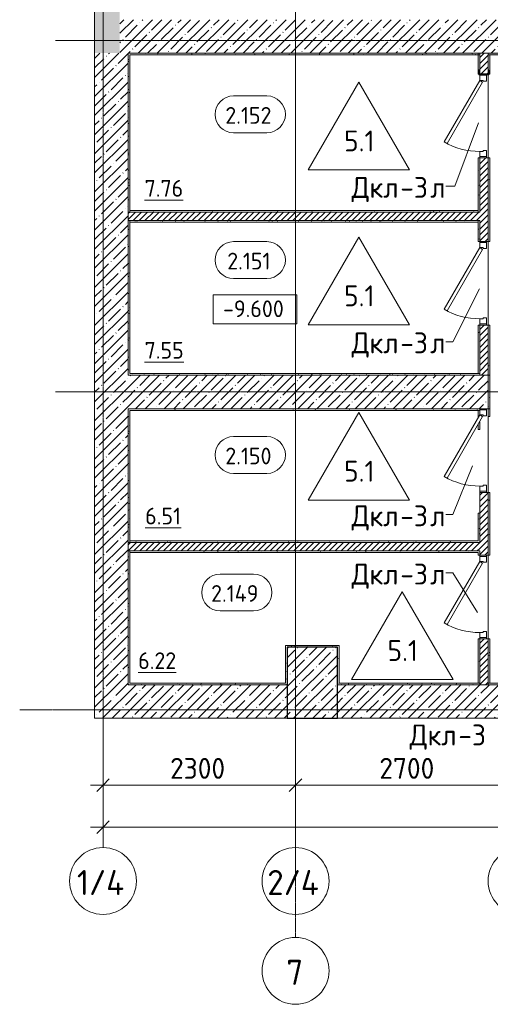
# Model space of a CAD drawing. Header units: millimetres. Extents: x 94064 to 156999, y -10965 to 64097.
# Tile 1 of 40: x 104975 to 110597, y -3519 to 8250. Entities that reach past the tile are written whole.
import ezdxf

# ---------------------------------------------------------------- set-up
doc = ezdxf.new("R2010")
doc.units = ezdxf.units.MM
doc.linetypes.add('4_ Штрихпунктир_ 10 х 2 мм', pattern=[14, 10, -2, 0, -2])
for name, color, linetype, lineweight in [('A-ANNO-DIMS', 7, 'Continuous', 5), ('A-ANNO-DIMS-100', 7, 'Continuous', 5), ('A-AREA-IDEN', 7, 'Continuous', 5), ('A-DOOR', 7, 'Continuous', 13), ('A-DOOR-FRAM', 7, 'Continuous', 13), ('A-DOOR-IDEN', 7, 'Continuous', 5), ('A-FLOR', 7, 'Continuous', 13), ('A-FLOR-IDEN', 7, 'Continuous', 5), ('A-WALL', 7, 'Continuous', 13), ('A-WALL-PATT', 7, 'Continuous', 13), ('G-ANNO-DIMS', 7, 'Continuous', 5), ('I-WALL', 7, 'Continuous', 13), ('S-COLS', 7, 'Continuous', 25), ('S-GRID', 7, 'Continuous', 5), ('S-GRID-IDEN', 7, 'Continuous', 5)]:
    doc.layers.add(name, color=color, linetype=linetype, lineweight=lineweight)
doc.styles.add('GOST Common_1', font='GOST_Common.ttf', dxfattribs={"height": 300})
doc.styles.add('GOST Common_2', font='GOST_Common.ttf', dxfattribs={"height": 200})
doc.styles.add('GOST Common_3', font='GOST_Common.ttf', dxfattribs={"height": 250})
doc.dimstyles.new('2_5_мм', dxfattribs={"dimscale": 304.8, "dimtxt": 251.428749, "dimasz": 0.492126, "dimexe": 0.492126, "dimexo": 0.492126, "dimgap": 0, "dimtad": 1, "dimdec": 5, "dimrnd": 1e-05, "dimdsep": 46, "dimtxsty": 'GOST Common_3', "dimblk1": 'OBLIQUE', "dimblk2": 'OBLIQUE', "dimsah": 1, "dimcen": 0.09, "dimdle": 0.492126, "dimadec": 5, "dimazin": 2, "dimtfac": 1, "dimtdec": 4, "dimtix": 1, "dimtmove": 0, "dimatfit": 3, "dimfxl": 1, "dimtvp": 1, "dimtolj": 1, "dimtzin": 0, "dimarcsym": 2})
pattern_1 = [(0, (0, 0), (203.2, 50.8), [3.353, -149.047, 3.353, -149.047, -812.8]), (0, (0, 0), (203.2, 50.8), [-304.8, 3.353, -301.447, 3.353, -149.047, -355.6]), (0, (0, 0), (203.2, 50.8), [-762, 3.353, -98.247, 3.353, -250.647]), (120, (76.2, 25.4), (-145.59409, 150.576362), [3.353, -149.047, 3.353, -149.047, -812.8]), (120, (76.2, 25.4), (-145.59409, 150.576362), [-304.8, 3.353, -301.447, 3.353, -149.047, -355.6]), (120, (76.2, 25.4), (-145.59409, 150.576362), [-762, 3.353, -98.247, 3.353, -250.647]), (240, (101.6, 127), (-57.60591, -201.376362), [3.353, -149.047, 3.353, -149.047, -812.8]), (240, (101.6, 127), (-57.60591, -201.376362), [-304.8, 3.353, -301.447, 3.353, -149.047, -355.6]), (240, (101.6, 127), (-57.60591, -201.376362), [-762, 3.353, -98.247, 3.353, -250.647])]
pattern_2 = [(45, (0, 0), (-35.35534, 35.35534), [])]
pattern_3 = [(45, (0, 0), (-114.04925, 114.04925), []), (45, (114.05, 0), (-114.04925, 114.04925), [201.612, -40.322, 3.353, -36.97])]

# ---------------------------------------------------------------- blocks, each defined once
blk = doc.blocks.new('Наметкина 10_РД_АР_П_Отделка_R21_rvt-1--02_Подвал_МП_часть Г')
at = {"layer": 'A-WALL-PATT', "lineweight": 5}
h = blk.add_hatch(dxfattribs=at)
h.set_pattern_fill('FP_5', color=256, style=0, pattern_type=2)
h.set_pattern_definition(pattern_1)
h.paths.add_polyline_path([(106270, 4000), (106290, 4000), (106290, 5850), (106270, 5850), (106270, 4179)])
h.paths.add_polyline_path([(106290, 5950), (106290, 7850), (106270, 7850), (106270, 5950)])
h = blk.add_hatch(dxfattribs=at)
h.set_pattern_fill('FP_5', color=256, style=0, pattern_type=2)
h.set_pattern_definition(pattern_1)
h.paths.add_polyline_path([(110450, 7830), (110450, 7850), (106290, 7850), (106290, 7830), (109506, 7830)])
h = blk.add_hatch(dxfattribs=at)
h.set_pattern_fill('FP_5', color=256, style=0, pattern_type=2)
h.set_pattern_definition(pattern_1)
h.paths.add_polyline_path([(110470, 4020), (110470, 4600), (110450, 4600), (110450, 4020)])
h.paths.add_polyline_path([(110450, 5600), (110470, 5600), (110470, 5850), (110450, 5850)])
h.paths.add_polyline_path([(110450, 5950), (110470, 5950), (110470, 6600), (110450, 6600), (110450, 6242)])
h.paths.add_polyline_path([(110460, 7600), (110460, 7648), (110466, 7647), (110467, 7646), (110468, 7643), (110468, 7608), (110470, 7603), (110470, 7830), (110450, 7830), (110450, 7600)])
h = blk.add_hatch(dxfattribs=at)
h.set_pattern_fill('FP_5', color=256, style=0, pattern_type=2)
h.set_pattern_definition(pattern_1)
h.paths.add_polyline_path([(116620, 7830), (116620, 7850), (110570, 7850), (110570, 7830), (116154, 7830)])
h = blk.add_hatch(dxfattribs=at)
h.set_pattern_fill('FP_5', color=256, style=0, pattern_type=2)
h.set_pattern_definition(pattern_1)
h.paths.add_polyline_path([(110590, 4000), (110590, 4600), (110570, 4600), (110570, 4000)])
h.paths.add_polyline_path([(110590, 5600), (110590, 6600), (110570, 6600), (110570, 5600)])
h.paths.add_polyline_path([(110590, 7600), (110590, 7830), (110570, 7830), (110570, 7603), (110572, 7608), (110572, 7643), (110574, 7646), (110577, 7648), (110580, 7648), (110580, 7600)])
h = blk.add_hatch(dxfattribs=at)
h.set_pattern_fill('FP_5', color=256, style=0, pattern_type=2)
h.set_pattern_definition(pattern_1)
h.paths.add_polyline_path([(110450, 5950), (110450, 5970), (106290, 5970), (106290, 5950), (109506, 5950)])
h = blk.add_hatch(dxfattribs=at)
h.set_pattern_fill('FP_5', color=256, style=0, pattern_type=2)
h.set_pattern_definition(pattern_1)
h.paths.add_polyline_path([(110450, 5830), (110450, 5850), (106290, 5850), (106290, 5830), (109506, 5830)])
h = blk.add_hatch(dxfattribs=at)
h.set_pattern_fill('FP_5', color=256, style=0, pattern_type=2)
h.set_pattern_definition(pattern_1)
h.paths.add_polyline_path([(110470, 4000), (110470, 4020), (106290, 4020), (106290, 4000), (109506, 4000)])
h = blk.add_hatch(dxfattribs=at)
h.set_pattern_fill('FP_5', color=256, style=0, pattern_type=2)
h.set_pattern_definition(pattern_1)
h.paths.add_polyline_path([(110590, 3600), (110590, 4000), (110570, 4000), (110570, 3600)])
h = blk.add_hatch(dxfattribs=at)
h.set_pattern_fill('FP_5', color=256, style=0, pattern_type=2)
h.set_pattern_definition(pattern_1)
h.paths.add_polyline_path([(110470, 3580), (110470, 3600), (106270, 3600), (106270, 3580), (109506, 3580)])
h = blk.add_hatch(dxfattribs=at)
h.set_pattern_fill('FP_5', color=256, style=0, pattern_type=2)
h.set_pattern_definition(pattern_1)
h.paths.add_polyline_path([(106290, 300), (106290, 1900), (106270, 1900), (106270, 300)])
h.paths.add_polyline_path([(106270, 2000), (106290, 2000), (106290, 3580), (106270, 3580)])
h = blk.add_hatch(dxfattribs=at)
h.set_pattern_fill('FP_5', color=256, style=0, pattern_type=2)
h.set_pattern_definition(pattern_1)
h.paths.add_polyline_path([(110450, 320), (110470, 320), (110470, 850), (110450, 850)])
h.paths.add_polyline_path([(110450, 1850), (110470, 1850), (110470, 1900), (110450, 1900), (110450, 1880)])
h.paths.add_polyline_path([(110470, 2000), (110470, 2350), (110450, 2350), (110450, 2000)])
h.paths.add_polyline_path([(110470, 3350), (110470, 3445), (110450, 3410), (110450, 3350)])
h.paths.add_polyline_path([(110450, 3490), (110470, 3525), (110470, 3580), (110450, 3580), (110450, 3525)])
h = blk.add_hatch(dxfattribs=at)
h.set_pattern_fill('FP_5', color=256, style=0, pattern_type=2)
h.set_pattern_definition(pattern_1)
h.paths.add_polyline_path([(110590, 320), (110590, 850), (110570, 850), (110570, 320)])
h.paths.add_polyline_path([(110590, 1850), (110590, 2600), (110570, 2600), (110570, 1850)])
h.paths.add_polyline_path([(110590, 3506), (110590, 3600), (110570, 3600), (110570, 3506)])
h = blk.add_hatch(dxfattribs=at)
h.set_pattern_fill('FP_5', color=256, style=0, pattern_type=2)
h.set_pattern_definition(pattern_1)
h.paths.add_polyline_path([(110450, 2000), (110450, 2020), (106290, 2020), (106290, 2000), (109506, 2000)])
h = blk.add_hatch(dxfattribs=at)
h.set_pattern_fill('FP_5', color=256, style=0, pattern_type=2)
h.set_pattern_definition(pattern_1)
h.paths.add_polyline_path([(110450, 1880), (110450, 1900), (106290, 1900), (106290, 1880), (109506, 1880)])
h = blk.add_hatch(dxfattribs=at)
h.set_pattern_fill('FP_5', color=256, style=0, pattern_type=2)
h.set_pattern_definition(pattern_1)
h.paths.add_polyline_path([(108770, 750), (108770, 770), (108150, 770), (108150, 750), (108170, 750)])
h = blk.add_hatch(dxfattribs=at)
h.set_pattern_fill('FP_5', color=256, style=0, pattern_type=2)
h.set_pattern_definition(pattern_1)
h.paths.add_polyline_path([(108170, 320), (108170, 750), (108150, 750), (108150, 320)])
h = blk.add_hatch(dxfattribs=at)
h.set_pattern_fill('FP_5', color=256, style=0, pattern_type=2)
h.set_pattern_definition(pattern_1)
h.paths.add_polyline_path([(108770, 300), (108790, 300), (108790, 770), (108770, 770), (108770, 750)])
h = blk.add_hatch(dxfattribs=at)
h.set_pattern_fill('FP_5', color=256, style=0, pattern_type=2)
h.set_pattern_definition(pattern_1)
h.paths.add_polyline_path([(108170, 300), (108170, 320), (106290, 320), (106290, 300)])
h = blk.add_hatch(dxfattribs=at)
h.set_pattern_fill('FP_5', color=256, style=0, pattern_type=2)
h.set_pattern_definition(pattern_1)
h.paths.add_polyline_path([(110470, 300), (110470, 320), (108790, 320), (108790, 300), (109506, 300)])
h = blk.add_hatch(dxfattribs=at)
h.set_pattern_fill('FP_5', color=256, style=0, pattern_type=2)
h.set_pattern_definition(pattern_1)
h.paths.add_polyline_path([(111770, 300), (111770, 320), (110570, 320), (110570, 300), (111168, 300)])
at = {"layer": 'A-WALL'}
for p, q in [((106270, 7850), (106270, 5950)), ((106290, 7850), (106270, 7850)), ((110450, 7850), (106290, 7850)), ((106290, 5950), (106290, 7830)), ((106290, 7830), (110450, 7830)), ((110450, 7830), (110450, 7850)), ((110470, 7830), (110450, 7830)), ((110450, 7830), (110450, 7600)), ((110470, 7603), (110470, 7830)), ((116620, 7850), (110570, 7850)), ((110570, 7850), (110570, 7830)), ((110570, 7830), (110570, 7602)), ((110590, 7830), (110570, 7830)), ((110570, 7830), (116620, 7830)), ((110590, 7600), (110590, 7830)), ((110450, 7600), (110460, 7600)), ((110580, 7600), (110590, 7600)), ((110470, 6600), (110450, 6600)), ((110450, 6600), (110450, 5950)), ((110470, 5950), (110470, 6600)), ((110570, 6600), (110570, 5600)), ((110590, 6600), (110570, 6600)), ((110590, 5600), (110590, 6600)), ((106270, 5950), (106290, 5950)), ((110450, 5970), (106290, 5970)), ((106290, 5970), (106290, 5950)), ((106290, 5950), (110450, 5950)), ((110450, 5950), (110450, 5970)), ((110450, 5950), (110470, 5950)), ((106270, 5850), (106270, 4000)), ((106290, 5850), (106270, 5850)), ((106290, 4020), (106290, 5850)), ((110450, 5850), (106290, 5850)), ((106290, 5850), (106290, 5830)), ((106290, 5830), (110450, 5830)), ((110470, 5850), (110450, 5850)), ((110450, 5850), (110450, 5600)), ((110450, 5830), (110450, 5850)), ((110470, 5600), (110470, 5850)), ((110450, 5600), (110470, 5600)), ((110570, 5600), (110590, 5600)), ((110470, 4600), (110450, 4600)), ((110450, 4600), (110450, 4020)), ((110470, 4020), (110470, 4600)), ((110570, 4600), (110570, 4000)), ((110590, 4600), (110570, 4600)), ((110590, 4000), (110590, 4600)), ((110470, 4020), (106290, 4020)), ((110450, 4020), (110470, 4020)), ((110470, 4000), (110470, 4020)), ((106270, 4000), (106290, 4000)), ((106290, 4000), (110470, 4000)), ((110570, 4000), (110590, 4000)), ((110570, 4000), (110570, 3600)), ((110590, 4000), (110570, 4000)), ((110590, 3600), (110590, 4000)), ((110470, 3600), (106270, 3600)), ((106270, 3600), (106270, 3580)), ((106270, 3580), (106270, 2000)), ((106290, 3580), (110470, 3580)), ((106290, 2000), (106290, 3580)), ((110470, 3580), (110450, 3580)), ((110450, 3580), (110450, 3490)), ((110470, 3585), (110470, 3600)), ((110570, 3600), (110570, 3506)), ((110590, 3600), (110570, 3600)), ((110570, 3600), (110590, 3600)), ((110590, 3506), (110590, 3600)), ((110470, 3350), (110470, 3445)), ((110570, 3506), (110590, 3506)), ((110450, 3410), (110450, 3350)), ((110450, 3350), (110470, 3350)), ((110570, 2600), (110570, 1850)), ((110590, 2600), (110570, 2600)), ((110590, 1850), (110590, 2600)), ((110470, 2350), (110450, 2350)), ((110450, 2350), (110450, 2020)), ((110470, 2000), (110470, 2350)), ((110450, 2020), (106290, 2020)), ((106290, 2020), (106290, 2000)), ((106270, 2000), (106290, 2000)), ((106270, 1900), (106270, 300)), ((106290, 1900), (106270, 1900)), ((106290, 2000), (110450, 2000)), ((106290, 320), (106290, 1900)), ((110450, 1900), (106290, 1900)), ((106290, 1900), (106290, 1880)), ((110450, 2000), (110470, 2000)), ((110470, 1900), (110450, 1900)), ((110470, 1850), (110470, 1900)), ((106290, 1880), (110450, 1880)), ((110450, 1880), (110450, 1850)), ((110450, 1850), (110470, 1850)), ((110570, 1850), (110590, 1850)), ((110470, 850), (110450, 850)), ((110450, 850), (110450, 320)), ((110470, 320), (110470, 850)), ((110570, 850), (110570, 320)), ((110590, 850), (110570, 850)), ((110590, 320), (110590, 850)), ((108770, 770), (108150, 770)), ((108150, 770), (108150, 750)), ((108150, 750), (108150, 320)), ((108170, 320), (108170, 750)), ((108170, 750), (108770, 750)), ((108790, 770), (108770, 770)), ((108770, 750), (108770, 300)), ((108790, 320), (108790, 770)), ((106270, 300), (106290, 300)), ((108150, 320), (106290, 320)), ((106290, 300), (108170, 300)), ((108170, 300), (108170, 320)), ((108770, 300), (108790, 300)), ((110470, 320), (108790, 320)), ((108790, 300), (110470, 300)), ((110450, 320), (110470, 320)), ((110470, 300), (110470, 320)), ((110570, 320), (110590, 320)), ((111770, 320), (110570, 320)), ((110570, 320), (110570, 300)), ((110570, 300), (111770, 300))]:
    blk.add_line(p, q, dxfattribs=at)
blk = doc.blocks.new('АР_Дверь однопольная - 1000х2100h_850__Кладовая-4711580--02_Подвал_МП_часть Г')
at = {"layer": 'A-DOOR'}
for p, q in [((-311, 475), (-331, 440)), ((425, 50), (-311, 475)), ((-331, 440), (405, 15)), ((405, 15), (425, 50))]:
    blk.add_line(p, q, dxfattribs=at)
at = {"layer": 'A-DOOR', "lineweight": 5}
blk.add_arc((425, 50), 850, 150, 180, dxfattribs=at)
at = {"layer": 'A-DOOR-FRAM'}
for p, q in [((-485, 50), (-500, 50)), ((-425, 50), (-485, 50)), ((-485, 50), (-485, -30)), ((-425, 10), (-425, 50)), ((-415, 10), (-425, 10)), ((-415, -30), (-415, 10)), ((425, 10), (415, 10)), ((415, 10), (415, -30)), ((485, 50), (425, 50)), ((425, 50), (425, 10)), ((485, -30), (485, 50)), ((485, 50), (500, 50)), ((-485, -30), (-500, -30)), ((-485, -30), (-415, -30)), ((415, -30), (485, -30)), ((485, -30), (500, -30))]:
    blk.add_line(p, q, dxfattribs=at)
blk = doc.blocks.new('АР_Дверь однопольная - 1000х2100h_850__Кладовая-4711548--02_Подвал_МП_часть Г')
at = {"layer": 'A-DOOR'}
for p, q in [((-311, 475), (-331, 440)), ((425, 50), (-311, 475)), ((-331, 440), (405, 15)), ((405, 15), (425, 50))]:
    blk.add_line(p, q, dxfattribs=at)
at = {"layer": 'A-DOOR', "lineweight": 5}
blk.add_arc((425, 50), 850, 150, 180, dxfattribs=at)
at = {"layer": 'A-DOOR-FRAM'}
for p, q in [((-485, 50), (-500, 50)), ((-425, 50), (-485, 50)), ((-485, 50), (-485, -30)), ((-425, 10), (-425, 50)), ((-415, 10), (-425, 10)), ((-415, -30), (-415, 10)), ((425, 10), (415, 10)), ((415, 10), (415, -30)), ((485, 50), (425, 50)), ((425, 50), (425, 10)), ((485, -30), (485, 50)), ((485, 50), (500, 50)), ((-485, -30), (-500, -30)), ((-485, -30), (-415, -30)), ((415, -30), (485, -30)), ((485, -30), (500, -30))]:
    blk.add_line(p, q, dxfattribs=at)
blk = doc.blocks.new('АР_Дверь однопольная - 1000х2100h_850__Кладовая-6079235--02_Подвал_МП_часть Г')
at = {"layer": 'A-DOOR'}
for p, q in [((-311, 475), (-331, 440)), ((425, 50), (-311, 475)), ((-331, 440), (405, 15)), ((405, 15), (425, 50))]:
    blk.add_line(p, q, dxfattribs=at)
at = {"layer": 'A-DOOR', "lineweight": 5}
blk.add_arc((425, 50), 850, 150, 180, dxfattribs=at)
at = {"layer": 'A-DOOR-FRAM'}
for p, q in [((-485, 50), (-500, 50)), ((-425, 50), (-485, 50)), ((-485, 50), (-485, -30)), ((-425, 10), (-425, 50)), ((-415, 10), (-425, 10)), ((-415, -30), (-415, 10)), ((425, 10), (415, 10)), ((415, 10), (415, -30)), ((485, 50), (425, 50)), ((425, 50), (425, 10)), ((485, -30), (485, 50)), ((485, 50), (500, 50)), ((-485, -30), (-500, -30)), ((-485, -30), (-415, -30)), ((415, -30), (485, -30)), ((485, -30), (500, -30))]:
    blk.add_line(p, q, dxfattribs=at)
blk = doc.blocks.new('АР_Фахверк_ _Швеллер полки параллельные_ - 12П-5787732--02_Подвал_МП_часть Г')
at = {"layer": 'S-COLS'}
blk.add_hatch(color=256, dxfattribs=at).paths.add_polyline_path([(35, 60), (-17, 60), (-17, -60), (35, -60), (35, -57), (34, -54), (31, -52), (-4, -52), (-10, -50), (-12, -45), (-12, 45), (-10, 50), (-4, 52), (31, 52), (34, 54), (35, 57)])
for p, q in [((35, 60), (-17, 60)), ((-17, 60), (-17, -60)), ((-12, -45), (-12, 45)), ((-4, 52), (31, 52)), ((35, 57), (35, 60)), ((-17, -60), (35, -60)), ((31, -52), (-4, -52)), ((35, -60), (35, -57))]:
    blk.add_line(p, q, dxfattribs=at)
for centre, radius, start, end in [((-4, 45), 7.5, 90, 180), ((31, 57), 4.5, 270, 360), ((-4, -45), 7.5, 180, 270), ((31, -57), 4.5, 360, 90)]:
    blk.add_arc(centre, radius, start, end, dxfattribs=at)
blk = doc.blocks.new('Ось сетки - 8_0 мм-31302--02_Подвал_МП_часть Г')
at = {"layer": 'S-GRID-IDEN'}
blk.add_circle((0, 0), 4, dxfattribs=at)
blk = doc.blocks.new('Марка помещения _Номер_ - 2 мм-68851--02_Подвал_МП_часть Г')
at = {"layer": 'A-AREA-IDEN'}
for p, q in [((-2.03, 2.21), (1.97, 2.21)), ((-2.03, -2.19), (1.97, -2.19))]:
    blk.add_line(p, q, dxfattribs=at)
for centre, start, end in [((-2.03, 0.01), 90, 270), ((1.97, 0.01), 270, 90)]:
    blk.add_arc(centre, 2.2, start, end, dxfattribs=at)
blk = doc.blocks.new('DIMBLOCK26--02_Подвал_МП_часть Г')
at = {"layer": 'A-ANNO-DIMS-100'}
for p, q in [((105970, -945), (105970, -751)), ((108270, -945), (108270, -751)), ((105820, -901), (108270, -901)), ((105970, -901), (105970, -945)), ((108270, -901), (108270, -945))]:
    blk.add_line(p, q, dxfattribs=at)
at = {"layer": 'A-ANNO-DIMS-100', "lineweight": 25}
for p, q in [((105970, -901), (105895, -976)), ((105970, -901), (106045, -826)), ((108270, -901), (108195, -976)), ((108270, -901), (108345, -826))]:
    blk.add_line(p, q, dxfattribs=at)
at = {"layer": 'A-ANNO-DIMS-100', "color": 0, "insert": (106771, -574), "char_height": 250, "width": 838.66, "attachment_point": 1, "line_spacing_factor": 1.022761, "style": 'GOST Common_3'}
blk.add_mtext('2300', dxfattribs=at)
blk = doc.blocks.new('_Oblique')
at = {"color": 0, "linetype": 'ByBlock', "lineweight": -2}
blk.add_line((-0.5, -0.5), (0.5, 0.5), dxfattribs=at)
blk = doc.blocks.new('DIMBLOCK27--02_Подвал_МП_часть Г')
at = {"layer": 'A-ANNO-DIMS-100'}
for p, q in [((108270, -945), (108270, -751)), ((110970, -945), (110970, -751)), ((108270, -901), (110970, -901)), ((108270, -901), (108270, -945)), ((110970, -901), (110970, -945))]:
    blk.add_line(p, q, dxfattribs=at)
at = {"layer": 'A-ANNO-DIMS-100', "lineweight": 25}
for p, q in [((108270, -901), (108195, -976)), ((108270, -901), (108345, -826)), ((110970, -901), (110895, -976)), ((110970, -901), (111045, -826))]:
    blk.add_line(p, q, dxfattribs=at)
at = {"layer": 'A-ANNO-DIMS-100', "color": 0, "insert": (109271, -574), "char_height": 250, "width": 838.66, "attachment_point": 1, "line_spacing_factor": 1.022761, "style": 'GOST Common_3'}
blk.add_mtext('2700', dxfattribs=at)
blk = doc.blocks.new('DIMBLOCK64--02_Подвал_МП_часть Г')
at = {"layer": 'A-ANNO-DIMS-100'}
for p, q in [((105970, -1445), (105970, -1251)), ((131670, -1445), (131670, -1251)), ((105820, -1401), (131820, -1401)), ((105970, -1401), (105970, -1445)), ((131670, -1401), (131670, -1445))]:
    blk.add_line(p, q, dxfattribs=at)
at = {"layer": 'A-ANNO-DIMS-100', "lineweight": 25}
for p, q in [((105970, -1401), (105895, -1476)), ((105970, -1401), (106045, -1326)), ((131670, -1401), (131595, -1476)), ((131670, -1401), (131745, -1326))]:
    blk.add_line(p, q, dxfattribs=at)
at = {"layer": 'A-ANNO-DIMS-100', "color": 0, "insert": (118383, -1074), "char_height": 250, "width": 1048.33, "attachment_point": 1, "line_spacing_factor": 1.022761, "style": 'GOST Common_3'}
blk.add_mtext('25700', dxfattribs=at)
blk = doc.blocks.new('Высотные отметки - Frame_2-749557--02_Подвал_МП_часть Г')
at = {"layer": 'G-ANNO-DIMS'}
for p, q in [((-5, 3.5), (-5, 0)), ((5, 3.5), (-5, 3.5)), ((5, 0), (5, 3.5)), ((-5, 0), (5, 0))]:
    blk.add_line(p, q, dxfattribs=at)
blk = doc.blocks.new('Марка полов - Марка полов-4106608--02_Подвал_МП_часть Г')
at = {"layer": 'A-FLOR-IDEN'}
for p, q in [((0, 7), (-6.06, -3.5)), ((6.06, -3.5), (0, 7)), ((-6.06, -3.5), (6.06, -3.5))]:
    blk.add_line(p, q, dxfattribs=at)

msp = doc.modelspace()

# ---------------------------------------------------------------- hatches: boundary and pattern name
at = {"layer": 'A-WALL-PATT', "lineweight": 5}
h = msp.add_hatch(dxfattribs=at)
h.set_pattern_fill('FP_3', color=256, style=0, pattern_type=2)
h.set_pattern_definition(pattern_3)
h.paths.add_polyline_path([(105870, 7850.000001), (106170, 7850.000001), (106170, 35400), (105870, 35400), (105870, 8305.255219)])
h = msp.add_hatch(dxfattribs=at)
h.set_pattern_fill('FP_3', color=256, style=0, pattern_type=2)
h.set_pattern_definition(pattern_3)
h.paths.add_polyline_path([(116620, 7850.000001), (116620, 8250.000001), (106170, 8250.000001), (106170, 7850.000001), (116154.228486, 7850.000001)])
h = msp.add_hatch(dxfattribs=at)
h.set_pattern_fill('FP_3', color=256, style=0, pattern_type=2)
h.set_pattern_definition(pattern_3)
h.paths.add_polyline_path([(106270, 300), (106270, 7850.000001), (105870, 7850.000001), (105870, 300), (106182.633282, 300)])
h = msp.add_hatch(dxfattribs=at)
h.set_pattern_fill('FP_2', color=256, style=0, pattern_type=2)
h.set_pattern_definition(pattern_2)
h.paths.add_polyline_path([(110570, 4000), (110570, 4600), (110470, 4600), (110470, 4000)])
h.paths.add_polyline_path([(110570, 5600), (110570, 6600), (110470, 6600), (110470, 5600)])
h.paths.add_polyline_path([(110475.589401, 7600.352379), (110564.989401, 7600.352379), (110570, 7602.549078), (110570, 7850), (110470, 7850), (110470.2861, 7602.549078)])
h = msp.add_hatch(dxfattribs=at)
h.set_pattern_fill('FP_2', color=256, style=0, pattern_type=2)
h.set_pattern_definition(pattern_2)
h.paths.add_polyline_path([(110470, 5850), (110470, 5950), (106270, 5950), (106270, 5850), (109506.49835, 5850)])
h = msp.add_hatch(dxfattribs=at)
h.set_pattern_fill('FP_3', color=256, style=0, pattern_type=2)
h.set_pattern_definition(pattern_3)
h.paths.add_polyline_path([(110570, 3600), (110570, 4000), (106270, 4000), (106270, 3600), (109506.49835, 3600)])
h = msp.add_hatch(dxfattribs=at)
h.set_pattern_fill('FP_2', color=256, style=0, pattern_type=2)
h.set_pattern_definition(pattern_2)
h.paths.add_polyline_path([(110570, 300), (110570, 850), (110470, 850), (110470, 300)])
h.paths.add_polyline_path([(110470, 1850), (110570, 1850), (110570, 2600), (110470, 2600), (110470, 1900)])
h = msp.add_hatch(dxfattribs=at)
h.set_pattern_fill('FP_2', color=256, style=0, pattern_type=2)
h.set_pattern_definition(pattern_2)
h.paths.add_polyline_path([(110470, 1900), (110470, 2000), (106270, 2000), (106270, 1900), (109506.49835, 1900)])
h = msp.add_hatch(dxfattribs=at)
h.set_pattern_fill('FP_3', color=256, style=0, pattern_type=2)
h.set_pattern_definition(pattern_3)
h.paths.add_polyline_path([(108170, -100), (108170, 300), (105870, 300), (105870, -100)])
h = msp.add_hatch(dxfattribs=at)
h.set_pattern_fill('FP_3', color=256, style=0, pattern_type=2)
h.set_pattern_definition(pattern_3)
h.paths.add_polyline_path([(112670, -100), (112670, 300), (108770, 300), (108770, -100), (109506.49835, -100)])
at = {"layer": 'S-COLS', "lineweight": 5}
h = msp.add_hatch(dxfattribs=at)
h.set_pattern_fill('FP_3', color=256, style=0, pattern_type=2)
h.set_pattern_definition(pattern_3)
h.paths.add_polyline_path([(108770, -100), (108770, 750), (108170, 750), (108170, -100)])

# ---------------------------------------------------------------- linework, layer by layer
at = {"layer": 'A-DOOR-IDEN'}
for p, q in [((110456.376854, 7015.879112), (110174.402756, 6259.699291)), ((110174.402756, 6259.699291), (110064.183304, 6259.699291)), ((110468.261507, 5031.142053), (110147.375875, 4401.255442)), ((110147.375875, 4401.255442), (110064.183304, 4401.255442)), ((110385.068936, 2915.673811), (110149.98434, 2334.07318)), ((110149.98434, 2334.07318), (110064.183304, 2334.07318)), ((110149.98434, 1637.477044), (110064.183304, 1637.477044)), ((110445.087725, 1165.914429), (110149.98434, 1637.477044))]:
    msp.add_line(p, q, dxfattribs=at)
at = {"layer": 'A-FLOR'}
for p, q in [((110570, 7595.552379), (110570, 6600)), ((110570, 5600), (110570, 4600)), ((110570, 3505.834724), (110570, 2600)), ((110570, 1850), (110570, 850))]:
    msp.add_line(p, q, dxfattribs=at)
at = {"layer": 'A-WALL'}
for p, q in [((105870, 35400), (105870, -100)), ((106270, 7850.000001), (116620, 7850.000001)), ((106270, 4000), (106270, 7850.000001)), ((110570, 4000), (106270, 4000)), ((110570, 3600), (110570, 4000)), ((106270, 300), (106270, 3600)), ((106270, 3600), (110570, 3600)), ((108170, 300), (106270, 300)), ((108170, -100), (108170, 300)), ((112670, 300), (108770, 300)), ((108770, 300), (108770, -100)), ((105870, -100), (108170, -100)), ((108770, -100), (112670, -100))]:
    msp.add_line(p, q, dxfattribs=at)
at = {"layer": 'I-WALL'}
for p, q in [((110470, 7850), (110470, 7603.239785)), ((110570, 7850), (110470, 7850)), ((110570, 7602.427837), (110570, 7850)), ((110470, 6600), (110470, 5950)), ((110570, 6600), (110470, 6600)), ((110570, 5600), (110570, 6600)), ((110470, 5950), (106270, 5950)), ((106270, 5850), (110470, 5850)), ((110470, 5850), (110470, 5600)), ((110470, 5600), (110570, 5600)), ((110470, 4600), (110470, 4000)), ((110570, 4600), (110470, 4600)), ((110570, 4000), (110570, 4600)), ((110470, 2600), (110470, 2000)), ((110570, 2600), (110470, 2600)), ((110570, 1850), (110570, 2600)), ((110470, 2000), (106270, 2000)), ((106270, 1900), (110470, 1900)), ((110470, 1900), (110470, 1850)), ((110470, 1850), (110570, 1850)), ((110470, 850), (110470, 300)), ((110570, 850), (110470, 850)), ((110570, 300), (110570, 850))]:
    msp.add_line(p, q, dxfattribs=at)
at = {"layer": 'S-COLS'}
for p, q in [((108770, 750), (108170, 750)), ((108170, 750), (108170, -100)), ((108770, -100), (108770, 750)), ((108170, -100), (108770, -100))]:
    msp.add_line(p, q, dxfattribs=at)
at = {"layer": 'S-GRID', "linetype": '4_ Штрихпунктир_ 10 х 2 мм'}
for p, q in [((108270, -2719.290123), (108270, 63297.035798)), ((105970, -1645.558701), (105970, 37500)), ((108270, -1645.558701), (108270, 37500)), ((134720.722483, 8000), (105403.99973, 8000)), ((134720.722483, 3800), (105403.99973, 3800)), ((134720.722483, 0), (104974.772979, 0)), ((133803.115675, 0), (105403.99973, 0))]:
    msp.add_line(p, q, dxfattribs=at)

# ---------------------------------------------------------------- block references
at = {"lineweight": 5}
msp.add_blockref('Наметкина 10_РД_АР_П_Отделка_R21_rvt-1--02_Подвал_МП_часть Г', (0, 0), dxfattribs=at)
at = {"layer": 'A-AREA-IDEN', "xscale": 99.99999999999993, "yscale": 99.99999999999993, "zscale": 99.99999999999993}
for p in [(107731.575306, 7117.434762), (107731.575306, 5376.001996), (107731.575306, 3046.018742), (107571.575306, 1402.970627)]:
    msp.add_blockref('Марка помещения _Номер_ - 2 мм-68851--02_Подвал_МП_часть Г', p, dxfattribs=at)
at = {"layer": 'A-DOOR', "rotation": 90}
for name, p in [('АР_Дверь однопольная - 1000х2100h_850__Кладовая-6079235--02_Подвал_МП_часть Г', (110520, 7100)), ('АР_Дверь однопольная - 1000х2100h_850__Кладовая-4711580--02_Подвал_МП_часть Г', (110520, 5100)), ('АР_Дверь однопольная - 1000х2100h_850__Кладовая-4711548--02_Подвал_МП_часть Г', (110520, 3100)), ('АР_Дверь однопольная - 1000х2100h_850__Кладовая-4711580--02_Подвал_МП_часть Г', (110520, 1350))]:
    msp.add_blockref(name, p, dxfattribs=at)
at = {"layer": 'A-FLOR-IDEN', "xscale": 99.99999999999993, "yscale": 99.99999999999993, "zscale": 99.99999999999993}
for p in [(109026.217783, 6803.408904), (109026.217783, 4951.93803), (109026.217783, 2855.835064), (109545.401086, 712.386866)]:
    msp.add_blockref('Марка полов - Марка полов-4106608--02_Подвал_МП_часть Г', p, dxfattribs=at)
at = {"layer": 'G-ANNO-DIMS', "xscale": 99.99999999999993, "yscale": 99.99999999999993, "zscale": 99.99999999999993}
msp.add_blockref('Высотные отметки - Frame_2-749557--02_Подвал_МП_часть Г', (107785.603358, 4613.043661), dxfattribs=at)
at = {"layer": 'S-COLS', "rotation": 90.00000000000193}
msp.add_blockref('АР_Фахверк_ _Швеллер полки параллельные_ - 12П-5787732--02_Подвал_МП_часть Г', (110520.289401, 7612.152379), dxfattribs=at)
at = {"layer": 'S-GRID-IDEN', "xscale": 99.99999999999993, "yscale": 99.99999999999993, "zscale": 99.99999999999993}
for p in [(105970, -2045.558701), (108270, -2045.558701), (110970, -2045.558701), (108270, -3119.290123)]:
    msp.add_blockref('Ось сетки - 8_0 мм-31302--02_Подвал_МП_часть Г', p, dxfattribs=at)

# ---------------------------------------------------------------- texts
at = {"layer": 'A-AREA-IDEN', "char_height": 200, "attachment_point": 1, "style": 'GOST Common_2'}
for s, insert, width in [('2.152', (107431.06111, 7206.177944), 721.51875), ('\\L7.76', (106466.432941, 6333.974773), 601.265625), ('2.151', (107454.06111, 5464.745178), 665.400625), ('\\L7.55', (106466.432941, 4398.298648), 601.265625), ('2.150', (107431.06111, 3134.761924), 721.51875), ('\\L6.51', (106472.932941, 2416.964473), 545.1475), ('2.149', (107261.06111, 1491.713809), 745.569375), ('\\L6.22', (106389.432134, 688.168633), 601.265625)]:
    msp.add_mtext(s, dxfattribs=dict(at, insert=insert, width=width))
at = {"layer": 'A-DOOR-IDEN', "char_height": 250, "attachment_point": 1, "style": 'GOST Common_3'}
for s, insert, width in [('Дкл', (108939.183304, 6370.626374), 705.485), ('-3', (109521.266637, 6370.626374), 432.91125), ('\\fGOST Common|b0|i0|c204|p34|;л', (109878.454137, 6370.626374), 216.455625), ('Дкл', (108939.183304, 4512.182525), 705.485), ('-3', (109521.266637, 4512.182525), 432.91125), ('\\fGOST Common|b0|i0|c204|p34|;л', (109878.454137, 4512.182525), 216.455625), ('Дкл', (108939.183304, 2445.000264), 705.485), ('-3', (109521.266637, 2445.000264), 432.91125), ('\\fGOST Common|b0|i0|c204|p34|;л', (109878.454137, 2445.000264), 216.455625), ('Дкл', (108939.183304, 1748.404127), 705.485), ('-3', (109521.266637, 1748.404127), 432.91125), ('\\fGOST Common|b0|i0|c204|p34|;л', (109878.454137, 1748.404127), 216.455625), ('Дкл', (109632.435565, -174.907919), 705.485), ('-3', (110214.518899, -174.907919), 432.91125)]:
    msp.add_mtext(s, dxfattribs=dict(at, insert=insert, width=width))
at = {"layer": 'A-FLOR-IDEN', "char_height": 250, "width": 456.961875, "attachment_point": 1, "style": 'GOST Common_3'}
for insert in [(108849.8415, 6925.470577), (108849.8415, 5073.999702), (108849.8415, 2977.896737), (109369.024803, 834.448538)]:
    msp.add_mtext('5.1', dxfattribs=dict(at, insert=insert))
at = {"layer": 'G-ANNO-DIMS', "insert": (107403.446831, 4894.409321), "char_height": 200, "width": 917.17566319, "attachment_point": 1, "line_spacing_factor": 1.022761, "style": 'GOST Common_2'}
msp.add_mtext('-9.600', dxfattribs=at)
at = {"layer": 'S-GRID-IDEN', "char_height": 300, "attachment_point": 1, "style": 'GOST Common_1'}
for s, insert, width in [('1/4', (105658.87793, -1913.471552), 745.569375), ('2/4', (107932.37793, -1913.471552), 809.704375), ('\\fGOST Common|b0|i0|c204|p34|;7', (108160.87793, -2987.202974), 256.54)]:
    msp.add_mtext(s, dxfattribs=dict(at, insert=insert, width=width))

# ---------------------------------------------------------------- dimensions: what is measured, and where the dimension line sits
at = {"layer": 'A-ANNO-DIMS'}
for base, p1, p2, override, picture, middle in [((108270, -900.591432), (105970, -794.525415), (108270, -794.525415), {"dimpost": '<>', "dimfxl": 2300}, 'DIMBLOCK26--02_Подвал_МП_часть Г', (107120, -775.591432)), ((110970, -900.591432), (108270, -794.525415), (110970, -794.525415), {"dimpost": '<>', "dimfxl": 2700}, 'DIMBLOCK27--02_Подвал_МП_часть Г', (109620, -775.591432)), ((131670.0000000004, -1400.591431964), (105970.0000000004, -1294.525414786), (131670.0000000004, -1294.5254147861), {"dimpost": '<>', "dimfxl": 25700}, 'DIMBLOCK64--02_Подвал_МП_часть Г', (118820.0000000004, -1275.591431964))]:
    dim = msp.add_linear_dim(base=base, p1=p1, p2=p2, dimstyle='2_5_мм', override=override, dxfattribs=at)
    dim.commit()
    dim.dimension.update_dxf_attribs({"geometry": picture, "text_midpoint": middle})

doc.saveas('drawing.dxf')
